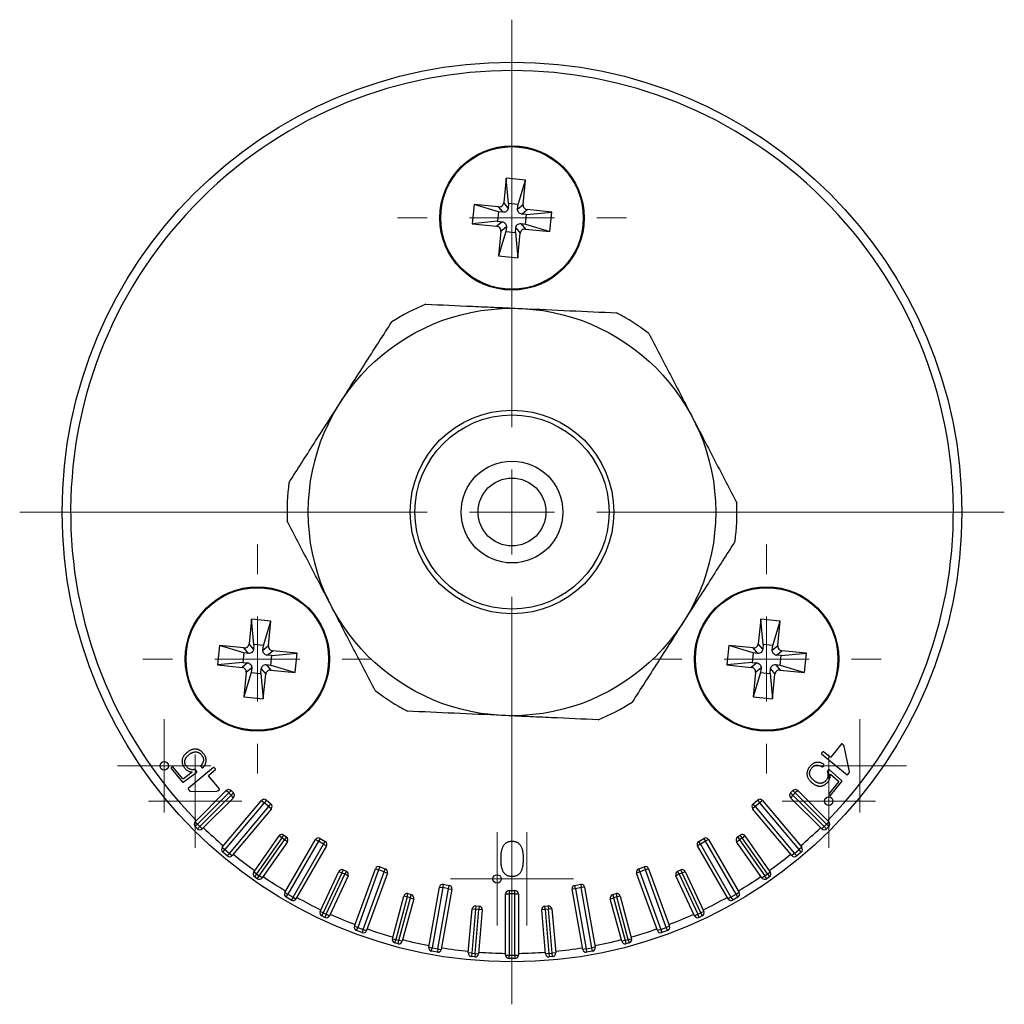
# Model space of a CAD drawing. Header units: millimetres. Extents: x -892 to 1035, y 405 to 463.
# Tile 3 of 3: x 977 to 1035, y 405 to 463. Entities that reach past the tile are written whole.
import ezdxf

# ---------------------------------------------------------------- set-up
doc = ezdxf.new("R2010")
doc.units = ezdxf.units.MM

# ---------------------------------------------------------------- blocks, each defined once
blk = doc.blocks.new('SW_CENTERMARKSYMBOL_0')
at = {"color": 0, "linetype": 'Continuous', "lineweight": 18}
for p, q in [((0, 5), (0, 29)), ((0, 0), (0, 2.5)), ((-5, 0), (-29, 0)), ((0, 0), (-2.5, 0)), ((0, 0), (0, -2.5)), ((0, 0), (2.5, 0)), ((5, 0), (29, 0)), ((0, -5), (0, -29))]:
    blk.add_line(p, q, dxfattribs=at)
blk = doc.blocks.new('SW_CENTERMARKSYMBOL_1')
at = {"color": 0, "linetype": 'Continuous', "lineweight": 18}
for p, q in [((0, 5), (0, 6.75)), ((0, 0), (0, 2.5)), ((-5, 0), (-6.75, 0)), ((0, 0), (-2.5, 0)), ((0, 0), (0, -2.5)), ((0, 0), (2.5, 0)), ((5, 0), (6.75, 0)), ((0, -5), (0, -6.75))]:
    blk.add_line(p, q, dxfattribs=at)
blk = doc.blocks.new('SW_CENTERMARKSYMBOL_2')
at = {"color": 0, "linetype": 'Continuous', "lineweight": 18}
for p, q in [((0, 5), (0, 6.75)), ((0, 0), (0, 2.5)), ((-5, 0), (-6.75, 0)), ((0, 0), (-2.5, 0)), ((0, 0), (0, -2.5)), ((0, 0), (2.5, 0)), ((5, 0), (6.75, 0)), ((0, -5), (0, -6.75))]:
    blk.add_line(p, q, dxfattribs=at)
blk = doc.blocks.new('SW_CENTERMARKSYMBOL_3')
at = {"color": 0, "linetype": 'Continuous', "lineweight": 18}
for p, q in [((0, 5), (0, 6.75)), ((0, 0), (0, 2.5)), ((-5, 0), (-6.75, 0)), ((0, 0), (-2.5, 0)), ((0, 0), (0, -2.5)), ((0, 0), (2.5, 0)), ((5, 0), (6.75, 0)), ((0, -5), (0, -6.75))]:
    blk.add_line(p, q, dxfattribs=at)
blk = doc.blocks.new('SW_CENTERMARKSYMBOL_4')
at = {"color": 0, "linetype": 'Continuous', "lineweight": 18}
for p, q in [((0, 2.5), (0, 2.75)), ((0, 0), (0, 2.5)), ((-2.5, 0), (-2.75, 0)), ((0, 0), (-2.5, 0)), ((0, 0), (0, -2.5)), ((0, 0), (2.5, 0)), ((2.5, 0), (2.75, 0)), ((0, -2.5), (0, -2.75))]:
    blk.add_line(p, q, dxfattribs=at)
blk = doc.blocks.new('SW_CENTERMARKSYMBOL_5')
at = {"color": 0, "linetype": 'Continuous', "lineweight": 18}
for p, q in [((0, 2.5), (0, 2.75)), ((0, 0), (0, 2.5)), ((-2.5, 0), (-2.75, 0)), ((0, 0), (-2.5, 0)), ((0, 0), (0, -2.5)), ((0, 0), (2.5, 0)), ((2.5, 0), (2.75, 0)), ((0, -2.5), (0, -2.75))]:
    blk.add_line(p, q, dxfattribs=at)
blk = doc.blocks.new('SW_CENTERMARKSYMBOL_6')
at = {"color": 0, "linetype": 'Continuous', "lineweight": 18}
for p, q in [((0, 2.5), (0, 2.75)), ((0, 0), (0, 2.5)), ((-2.5, 0), (-2.75, 0)), ((0, 0), (-2.5, 0)), ((0, 0), (0, -2.5)), ((0, 0), (2.5, 0)), ((2.5, 0), (2.75, 0)), ((0, -2.5), (0, -2.75))]:
    blk.add_line(p, q, dxfattribs=at)
blk = doc.blocks.new('SW_CENTERMARKSYMBOL_7')
at = {"color": 0, "linetype": 'Continuous', "lineweight": 18}
for p, q in [((0, 2.5), (0, 2.75)), ((0, 0), (0, 2.5)), ((-2.5, 0), (-2.75, 0)), ((0, 0), (-2.5, 0)), ((0, 0), (0, -2.5)), ((0, 0), (2.5, 0)), ((2.5, 0), (2.75, 0)), ((0, -2.5), (0, -2.75))]:
    blk.add_line(p, q, dxfattribs=at)
blk = doc.blocks.new('SW_CENTERMARKSYMBOL_8')
at = {"color": 0, "linetype": 'Continuous', "lineweight": 18}
for p, q in [((0, 2.5), (0, 2.75)), ((0, 0), (0, 2.5)), ((-2.5, 0), (-2.75, 0)), ((0, 0), (-2.5, 0)), ((0, 0), (0, -2.5)), ((0, 0), (2.5, 0)), ((2.5, 0), (2.75, 0)), ((0, -2.5), (0, -2.75))]:
    blk.add_line(p, q, dxfattribs=at)
blk = doc.blocks.new('SW_CENTERMARKSYMBOL_9')
at = {"color": 0, "linetype": 'Continuous', "lineweight": 18}
for p, q in [((0, 2.5), (0, 2.75)), ((0, 0), (0, 2.5)), ((-2.5, 0), (-2.75, 0)), ((0, 0), (-2.5, 0)), ((0, 0), (0, -2.5)), ((0, 0), (2.5, 0)), ((2.5, 0), (2.75, 0)), ((0, -2.5), (0, -2.75))]:
    blk.add_line(p, q, dxfattribs=at)

msp = doc.modelspace()

# ---------------------------------------------------------------- linework, layer by layer
at = {"color": 7, "linetype": 'Continuous', "lineweight": 25}
for p, q in [((1006.023, 454.045), (1005.882, 452.601)), ((1006.174, 452.552), (1006.023, 454.045)), ((1007.167, 453.933), (1006.023, 454.045)), ((1006.731, 452.498), (1007.167, 453.933)), ((1007.027, 452.49), (1007.167, 453.933)), ((1004.139, 452.495), (1004.027, 451.35)), ((1005.582, 452.354), (1004.139, 452.495)), ((1005.574, 452.059), (1004.139, 452.495)), ((1006.147, 452.279), (1005.882, 452.601)), ((1006.174, 452.552), (1006.147, 452.279)), ((1006.731, 452.498), (1006.174, 452.552)), ((1006.704, 452.225), (1006.731, 452.498)), ((1006.704, 452.225), (1007.027, 452.49)), ((1005.574, 452.059), (1005.519, 451.502)), ((1005.847, 452.032), (1005.574, 452.059)), ((1005.847, 452.032), (1005.582, 452.354)), ((1006.951, 451.924), (1007.274, 452.189)), ((1007.225, 451.898), (1006.951, 451.924)), ((1007.171, 451.341), (1007.225, 451.898)), ((1007.225, 451.898), (1008.717, 452.049)), ((1008.717, 452.049), (1007.274, 452.189)), ((1008.605, 450.904), (1008.717, 452.049)), ((1005.519, 451.502), (1004.027, 451.35)), ((1004.027, 451.35), (1005.47, 451.21)), ((1005.793, 451.475), (1005.47, 451.21)), ((1005.519, 451.502), (1005.793, 451.475)), ((1006.897, 451.367), (1007.162, 451.045)), ((1006.897, 451.367), (1007.171, 451.341)), ((1007.171, 451.341), (1008.605, 450.904)), ((1005.717, 450.91), (1005.577, 449.466)), ((1006.013, 450.901), (1005.577, 449.466)), ((1006.04, 451.175), (1005.717, 450.91)), ((1006.04, 451.175), (1006.013, 450.901)), ((1006.013, 450.901), (1006.57, 450.847)), ((1006.57, 450.847), (1006.597, 451.12)), ((1006.57, 450.847), (1006.721, 449.355)), ((1006.597, 451.12), (1006.862, 450.798)), ((1006.721, 449.355), (1006.862, 450.798)), ((1007.162, 451.045), (1008.605, 450.904)), ((1005.577, 449.466), (1006.721, 449.355)), ((991.023, 428.064), (990.882, 426.62)), ((991.174, 426.572), (991.023, 428.064)), ((992.167, 427.952), (991.023, 428.064)), ((1021.023, 428.064), (1020.882, 426.62)), ((1021.174, 426.572), (1021.023, 428.064)), ((1022.167, 427.952), (1021.023, 428.064)), ((991.731, 426.517), (992.167, 427.952)), ((992.027, 426.509), (992.167, 427.952)), ((1021.731, 426.517), (1022.167, 427.952)), ((1022.027, 426.509), (1022.167, 427.952)), ((989.139, 426.514), (989.027, 425.37)), ((990.574, 426.078), (989.139, 426.514)), ((990.582, 426.374), (989.139, 426.514)), ((990.847, 426.051), (990.582, 426.374)), ((991.147, 426.298), (990.882, 426.62)), ((991.174, 426.572), (991.147, 426.298)), ((991.731, 426.517), (991.174, 426.572)), ((991.704, 426.244), (991.731, 426.517)), ((991.704, 426.244), (992.027, 426.509)), ((1019.139, 426.514), (1019.027, 425.37)), ((1020.574, 426.078), (1019.139, 426.514)), ((1020.582, 426.374), (1019.139, 426.514)), ((1020.847, 426.051), (1020.582, 426.374)), ((1021.147, 426.298), (1020.882, 426.62)), ((1021.174, 426.572), (1021.147, 426.298)), ((1021.731, 426.517), (1021.174, 426.572)), ((1021.704, 426.244), (1021.731, 426.517)), ((1021.704, 426.244), (1022.027, 426.509)), ((990.574, 426.078), (990.519, 425.521)), ((990.847, 426.051), (990.574, 426.078)), ((991.951, 425.944), (992.274, 426.209)), ((992.225, 425.917), (991.951, 425.944)), ((992.171, 425.36), (992.225, 425.917)), ((992.225, 425.917), (993.717, 426.068)), ((993.717, 426.068), (992.274, 426.209)), ((993.605, 424.923), (993.717, 426.068)), ((1020.574, 426.078), (1020.519, 425.521)), ((1020.847, 426.051), (1020.574, 426.078)), ((1021.951, 425.944), (1022.274, 426.209)), ((1022.225, 425.917), (1021.951, 425.944)), ((1022.171, 425.36), (1022.225, 425.917)), ((1022.225, 425.917), (1023.717, 426.068)), ((1023.717, 426.068), (1022.274, 426.209)), ((1023.605, 424.923), (1023.717, 426.068)), ((990.519, 425.521), (989.027, 425.37)), ((989.027, 425.37), (990.47, 425.229)), ((990.793, 425.494), (990.47, 425.229)), ((990.519, 425.521), (990.793, 425.494)), ((991.04, 425.194), (990.717, 424.929)), ((991.04, 425.194), (991.013, 424.92)), ((991.897, 425.387), (992.162, 425.064)), ((991.897, 425.387), (992.171, 425.36)), ((992.171, 425.36), (993.605, 424.923)), ((1020.519, 425.521), (1019.027, 425.37)), ((1019.027, 425.37), (1020.47, 425.229)), ((1020.793, 425.494), (1020.47, 425.229)), ((1020.519, 425.521), (1020.793, 425.494)), ((1021.04, 425.194), (1020.717, 424.929)), ((1021.04, 425.194), (1021.013, 424.92)), ((1021.897, 425.387), (1022.162, 425.064)), ((1021.897, 425.387), (1022.171, 425.36)), ((1022.171, 425.36), (1023.605, 424.923)), ((990.717, 424.929), (990.577, 423.485)), ((991.013, 424.92), (990.577, 423.485)), ((991.013, 424.92), (991.57, 424.866)), ((991.57, 424.866), (991.597, 425.14)), ((991.57, 424.866), (991.721, 423.374)), ((991.597, 425.14), (991.862, 424.817)), ((991.721, 423.374), (991.862, 424.817)), ((992.162, 425.064), (993.605, 424.923)), ((1020.717, 424.929), (1020.577, 423.485)), ((1021.013, 424.92), (1020.577, 423.485)), ((1021.013, 424.92), (1021.57, 424.866)), ((1021.57, 424.866), (1021.597, 425.14)), ((1021.57, 424.866), (1021.721, 423.374)), ((1021.597, 425.14), (1021.862, 424.817)), ((1021.721, 423.374), (1021.862, 424.817)), ((1022.162, 425.064), (1023.605, 424.923)), ((990.577, 423.485), (991.721, 423.374)), ((1020.577, 423.485), (1021.721, 423.374)), ((1025.78, 420.713), (1025.153, 419.939)), ((1025.82, 420.717), (1025.78, 420.713)), ((1025.909, 420.646), (1025.82, 420.717)), ((1025.935, 420.588), (1025.909, 420.646)), ((1026.255, 419.083), (1025.935, 420.588)), ((987.198, 420.187), (987.198, 420.186)), ((1024.675, 420.253), (1024.603, 420.164)), ((1024.603, 420.164), (1024.608, 420.124)), ((1024.608, 420.124), (1026.112, 418.906)), ((1024.715, 420.257), (1024.675, 420.253)), ((1025.113, 419.935), (1024.715, 420.257)), ((1025.153, 419.939), (1025.113, 419.935)), ((986.359, 419.371), (986.294, 419.316)), ((986.399, 419.367), (986.359, 419.371)), ((986.985, 418.669), (986.399, 419.367)), ((988.043, 419.446), (988.039, 419.406)), ((988.039, 419.406), (988.112, 419.318)), ((1024.641, 419.373), (1024.681, 419.377)), ((1024.681, 419.377), (1024.753, 419.465)), ((1024.753, 419.465), (1024.749, 419.505)), ((986.294, 419.316), (986.29, 419.276)), ((986.29, 419.276), (986.967, 418.469)), ((987.007, 418.465), (987.807, 419.062)), ((987.523, 419.047), (987.025, 418.666)), ((988.787, 419.335), (987.304, 418.091)), ((987.505, 419.069), (987.523, 419.047)), ((987.737, 419.19), (987.679, 419.215)), ((987.811, 419.102), (987.737, 419.19)), ((987.807, 419.062), (987.811, 419.102)), ((988.112, 419.318), (988.153, 419.315)), ((988.501, 418.835), (988.504, 418.875)), ((989.141, 418.072), (988.501, 418.835)), ((988.504, 418.875), (988.897, 419.204)), ((988.827, 419.332), (988.787, 419.335)), ((988.9, 419.244), (988.827, 419.332)), ((988.897, 419.204), (988.9, 419.244)), ((1024.951, 419.122), (1024.937, 419.06)), ((1025.023, 419.21), (1024.951, 419.122)), ((1025.063, 419.215), (1025.023, 419.21)), ((1025.801, 418.543), (1025.063, 419.215)), ((1025.114, 418.917), (1025.132, 418.939)), ((1025.132, 418.939), (1025.601, 418.522)), ((1026.112, 418.906), (1026.152, 418.91)), ((1026.152, 418.91), (1026.241, 419.021)), ((1026.241, 419.021), (1026.255, 419.083)), ((986.967, 418.469), (987.007, 418.465)), ((987.025, 418.666), (986.985, 418.669)), ((1024.076, 418.403), (1024.075, 418.402)), ((1025.605, 418.482), (1025.032, 417.774)), ((1025.142, 417.685), (1025.805, 418.503)), ((1025.601, 418.522), (1025.605, 418.482)), ((1025.805, 418.503), (1025.801, 418.543)), ((987.304, 418.091), (987.301, 418.051)), ((987.301, 418.051), (987.392, 417.942)), ((987.392, 417.942), (987.451, 417.917)), ((987.451, 417.917), (988.989, 417.944)), ((987.704, 416.135), (989.543, 417.973)), ((989.684, 417.832), (987.845, 415.994)), ((987.987, 415.852), (989.825, 417.691)), ((988.989, 417.944), (989.051, 417.959)), ((989.051, 417.959), (989.138, 418.032)), ((989.138, 418.032), (989.141, 418.072)), ((989.684, 417.832), (989.543, 417.973)), ((989.684, 417.832), (989.825, 417.973)), ((989.825, 417.691), (989.684, 417.832)), ((989.825, 417.973), (989.967, 417.832)), ((989.967, 417.832), (989.825, 417.691)), ((989.967, 417.549), (989.825, 417.691)), ((1022.777, 417.832), (1022.919, 417.973)), ((1022.919, 417.691), (1022.777, 417.832)), ((1022.919, 417.691), (1022.777, 417.549)), ((1022.919, 417.973), (1023.06, 417.832)), ((1023.06, 417.832), (1022.919, 417.691)), ((1022.919, 417.691), (1024.757, 415.852)), ((1023.202, 417.973), (1023.06, 417.832)), ((1024.899, 415.994), (1023.06, 417.832)), ((1023.202, 417.973), (1025.04, 416.135)), ((1025.032, 417.774), (1025.036, 417.734)), ((1025.036, 417.734), (1025.102, 417.681)), ((1025.102, 417.681), (1025.142, 417.685)), ((989.967, 417.549), (988.128, 415.711)), ((989.308, 414.626), (991.622, 417.383)), ((991.775, 417.255), (989.461, 414.497)), ((989.729, 414.272), (992.043, 417.03)), ((991.622, 417.383), (991.775, 417.255)), ((991.904, 417.408), (991.775, 417.255)), ((992.043, 417.03), (991.775, 417.255)), ((991.904, 417.408), (992.172, 417.183)), ((992.043, 417.03), (992.172, 417.183)), ((992.043, 417.03), (992.196, 416.901)), ((1020.701, 417.03), (1020.548, 416.901)), ((1020.572, 417.183), (1020.841, 417.408)), ((1020.701, 417.03), (1020.572, 417.183)), ((1020.969, 417.255), (1020.701, 417.03)), ((1020.701, 417.03), (1023.015, 414.272)), ((1020.841, 417.408), (1020.969, 417.255)), ((1021.122, 417.383), (1020.969, 417.255)), ((1023.283, 414.497), (1020.969, 417.255)), ((1021.122, 417.383), (1023.436, 414.626)), ((1024.616, 415.711), (1022.777, 417.549)), ((992.196, 416.901), (989.882, 414.144)), ((1022.862, 414.144), (1020.548, 416.901)), ((987.845, 415.994), (987.704, 416.135)), ((987.845, 415.994), (987.704, 415.852)), ((987.845, 415.994), (987.987, 415.852)), ((1024.757, 415.852), (1024.899, 415.994)), ((1025.04, 416.135), (1024.899, 415.994)), ((1025.04, 415.852), (1024.899, 415.994)), ((987.845, 415.711), (987.704, 415.852)), ((987.845, 415.711), (987.987, 415.852)), ((988.128, 415.711), (987.987, 415.852)), ((991.156, 413.17), (992.647, 415.3)), ((992.811, 415.186), (992.647, 415.3)), ((992.811, 415.186), (992.926, 415.349)), ((992.926, 415.349), (993.089, 415.235)), ((1019.655, 415.235), (1019.819, 415.349)), ((1019.933, 415.186), (1019.819, 415.349)), ((1019.933, 415.186), (1020.097, 415.3)), ((1020.097, 415.3), (1021.588, 413.17)), ((1024.757, 415.852), (1024.616, 415.711)), ((1024.757, 415.852), (1024.899, 415.711)), ((1025.04, 415.852), (1024.899, 415.711)), ((992.811, 415.186), (991.32, 413.056)), ((991.483, 412.941), (992.975, 415.071)), ((993.139, 414.956), (991.647, 412.826)), ((992.975, 415.071), (992.811, 415.186)), ((993.089, 415.235), (992.975, 415.071)), ((993.139, 414.956), (992.975, 415.071)), ((992.997, 411.963), (994.797, 415.08)), ((994.97, 414.98), (993.17, 411.863)), ((993.473, 411.688), (995.273, 414.805)), ((995.447, 414.705), (993.647, 411.588)), ((994.797, 415.08), (994.97, 414.98)), ((995.07, 415.153), (994.97, 414.98)), ((995.273, 414.805), (994.97, 414.98)), ((995.07, 415.153), (995.373, 414.978)), ((995.273, 414.805), (995.373, 414.978)), ((995.273, 414.805), (995.447, 414.705)), ((1017.471, 414.805), (1017.297, 414.705)), ((1019.097, 411.588), (1017.297, 414.705)), ((1017.371, 414.978), (1017.674, 415.153)), ((1017.471, 414.805), (1017.371, 414.978)), ((1017.774, 414.98), (1017.471, 414.805)), ((1017.471, 414.805), (1019.271, 411.688)), ((1017.674, 415.153), (1017.774, 414.98)), ((1017.947, 415.08), (1017.774, 414.98)), ((1019.574, 411.863), (1017.774, 414.98)), ((1017.947, 415.08), (1019.747, 411.963)), ((1019.606, 414.956), (1019.769, 415.071)), ((1021.097, 412.826), (1019.606, 414.956)), ((1019.655, 415.235), (1019.769, 415.071)), ((1019.933, 415.186), (1019.769, 415.071)), ((1019.769, 415.071), (1021.261, 412.941)), ((1021.425, 413.056), (1019.933, 415.186)), ((989.308, 414.626), (989.461, 414.497)), ((989.332, 414.344), (989.461, 414.497)), ((989.6, 414.119), (989.332, 414.344)), ((989.461, 414.497), (989.729, 414.272)), ((989.729, 414.272), (989.6, 414.119)), ((989.729, 414.272), (989.882, 414.144)), ((1023.015, 414.272), (1022.862, 414.144)), ((1023.015, 414.272), (1023.283, 414.497)), ((1023.015, 414.272), (1023.144, 414.119)), ((1023.412, 414.344), (1023.144, 414.119)), ((1023.436, 414.626), (1023.283, 414.497)), ((1023.412, 414.344), (1023.283, 414.497)), ((1005.705, 413.945), (1005.705, 413.944)), ((991.32, 413.056), (991.156, 413.17)), ((991.32, 413.056), (991.205, 412.892)), ((991.32, 413.056), (991.483, 412.941)), ((995.07, 410.85), (996.169, 413.207)), ((996.35, 413.122), (995.251, 410.766)), ((995.432, 410.681), (996.531, 413.038)), ((996.169, 413.207), (996.35, 413.122)), ((996.434, 413.304), (996.35, 413.122)), ((996.531, 413.038), (996.35, 413.122)), ((996.434, 413.304), (996.616, 413.219)), ((996.616, 413.219), (996.531, 413.038)), ((996.712, 412.953), (996.531, 413.038)), ((997.093, 409.981), (998.324, 413.363)), ((998.512, 413.295), (997.281, 409.912)), ((997.61, 409.792), (998.841, 413.175)), ((999.029, 413.107), (997.798, 409.724)), ((998.324, 413.363), (998.512, 413.295)), ((998.581, 413.483), (998.512, 413.295)), ((998.841, 413.175), (998.512, 413.295)), ((998.581, 413.483), (998.909, 413.363)), ((998.841, 413.175), (998.909, 413.363)), ((998.841, 413.175), (999.029, 413.107)), ((1013.903, 413.175), (1013.715, 413.107)), ((1014.946, 409.724), (1013.715, 413.107)), ((1013.835, 413.363), (1014.164, 413.483)), ((1013.903, 413.175), (1013.835, 413.363)), ((1014.232, 413.295), (1013.903, 413.175)), ((1013.903, 413.175), (1015.134, 409.792)), ((1014.164, 413.483), (1014.232, 413.295)), ((1014.42, 413.363), (1014.232, 413.295)), ((1015.463, 409.912), (1014.232, 413.295)), ((1014.42, 413.363), (1015.651, 409.981)), ((1016.213, 413.038), (1016.032, 412.953)), ((1016.129, 413.219), (1016.31, 413.304)), ((1016.213, 413.038), (1016.129, 413.219)), ((1016.394, 413.122), (1016.213, 413.038)), ((1016.213, 413.038), (1017.312, 410.681)), ((1016.394, 413.122), (1016.31, 413.304)), ((1016.394, 413.122), (1016.576, 413.207)), ((1017.493, 410.766), (1016.394, 413.122)), ((1016.576, 413.207), (1017.674, 410.85)), ((1021.261, 412.941), (1021.425, 413.056)), ((1021.425, 413.056), (1021.588, 413.17)), ((1021.425, 413.056), (1021.539, 412.892)), ((991.369, 412.777), (991.205, 412.892)), ((991.369, 412.777), (991.483, 412.941)), ((991.647, 412.826), (991.483, 412.941)), ((996.712, 412.953), (995.614, 410.597)), ((1002.327, 412.447), (1002.292, 412.251)), ((1002.327, 412.447), (1002.672, 412.387)), ((1002.637, 412.19), (1002.672, 412.387)), ((1010.072, 412.387), (1010.417, 412.447)), ((1010.107, 412.19), (1010.072, 412.387)), ((1010.417, 412.447), (1010.452, 412.251)), ((1017.131, 410.597), (1016.032, 412.953)), ((1021.097, 412.826), (1021.261, 412.941)), ((1021.375, 412.777), (1021.261, 412.941)), ((1021.539, 412.892), (1021.375, 412.777)), ((992.997, 411.963), (993.17, 411.863)), ((993.07, 411.689), (993.17, 411.863)), ((993.17, 411.863), (993.473, 411.688)), ((1000.193, 411.705), (1000.245, 411.898)), ((1000.245, 411.898), (1000.438, 411.846)), ((1000.386, 411.653), (1000.438, 411.846)), ((1001.47, 408.74), (1002.096, 412.285)), ((1002.292, 412.251), (1001.667, 408.705)), ((1002.012, 408.644), (1002.637, 412.19)), ((1002.096, 412.285), (1002.292, 412.251)), ((1002.834, 412.155), (1002.209, 408.61)), ((1002.637, 412.19), (1002.292, 412.251)), ((1002.637, 412.19), (1002.834, 412.155)), ((1005.997, 408.278), (1005.997, 411.878)), ((1005.997, 411.878), (1006.197, 411.878)), ((1006.197, 412.078), (1006.197, 411.878)), ((1006.197, 412.078), (1006.547, 412.078)), ((1006.197, 411.878), (1006.197, 408.278)), ((1006.547, 411.878), (1006.197, 411.878)), ((1006.547, 411.878), (1006.547, 412.078)), ((1006.547, 408.278), (1006.547, 411.878)), ((1006.547, 411.878), (1006.747, 411.878)), ((1006.747, 411.878), (1006.747, 408.278)), ((1010.107, 412.19), (1009.91, 412.155)), ((1010.535, 408.61), (1009.91, 412.155)), ((1010.452, 412.251), (1010.107, 412.19)), ((1010.107, 412.19), (1010.732, 408.644)), ((1010.649, 412.285), (1010.452, 412.251)), ((1011.077, 408.705), (1010.452, 412.251)), ((1010.649, 412.285), (1011.274, 408.74)), ((1012.306, 411.846), (1012.499, 411.898)), ((1012.306, 411.846), (1012.358, 411.653)), ((1012.499, 411.898), (1012.551, 411.705)), ((1019.271, 411.688), (1019.574, 411.863)), ((1019.747, 411.963), (1019.574, 411.863)), ((1019.674, 411.689), (1019.574, 411.863)), ((993.373, 411.514), (993.07, 411.689)), ((993.473, 411.688), (993.373, 411.514)), ((993.473, 411.688), (993.647, 411.588)), ((999.327, 409.245), (1000, 411.757)), ((1000.193, 411.705), (999.52, 409.193)), ((999.714, 409.142), (1000.386, 411.653)), ((1000.58, 411.601), (999.907, 409.09)), ((1000.193, 411.705), (1000, 411.757)), ((1000.386, 411.653), (1000.193, 411.705)), ((1000.386, 411.653), (1000.58, 411.601)), ((1012.164, 411.601), (1012.358, 411.653)), ((1012.837, 409.09), (1012.164, 411.601)), ((1012.551, 411.705), (1012.358, 411.653)), ((1012.358, 411.653), (1013.031, 409.142)), ((1012.744, 411.757), (1012.551, 411.705)), ((1013.224, 409.193), (1012.551, 411.705)), ((1012.744, 411.757), (1013.417, 409.245)), ((1019.271, 411.688), (1019.097, 411.588)), ((1019.271, 411.688), (1019.371, 411.514)), ((1019.674, 411.689), (1019.371, 411.514)), ((995.251, 410.766), (995.07, 410.85)), ((995.251, 410.766), (995.166, 410.585)), ((995.251, 410.766), (995.432, 410.681)), ((995.432, 410.681), (995.348, 410.5)), ((995.432, 410.681), (995.614, 410.597)), ((1003.798, 408.404), (1004.025, 410.994)), ((1004.224, 410.976), (1003.998, 408.386)), ((1004.025, 410.994), (1004.224, 410.976)), ((1004.197, 408.369), (1004.423, 410.959)), ((1004.242, 411.176), (1004.224, 410.976)), ((1004.423, 410.959), (1004.224, 410.976)), ((1004.242, 411.176), (1004.441, 411.158)), ((1004.623, 410.942), (1004.396, 408.351)), ((1004.441, 411.158), (1004.423, 410.959)), ((1004.623, 410.942), (1004.423, 410.959)), ((1008.321, 410.959), (1008.121, 410.942)), ((1008.348, 408.351), (1008.121, 410.942)), ((1008.303, 411.158), (1008.502, 411.176)), ((1008.321, 410.959), (1008.303, 411.158)), ((1008.52, 410.976), (1008.321, 410.959)), ((1008.321, 410.959), (1008.547, 408.369)), ((1008.502, 411.176), (1008.52, 410.976)), ((1008.719, 410.994), (1008.52, 410.976)), ((1008.747, 408.386), (1008.52, 410.976)), ((1008.719, 410.994), (1008.946, 408.404)), ((1017.131, 410.597), (1017.312, 410.681)), ((1017.312, 410.681), (1017.493, 410.766)), ((1017.396, 410.5), (1017.312, 410.681)), ((1017.674, 410.85), (1017.493, 410.766)), ((1017.578, 410.585), (1017.493, 410.766)), ((995.348, 410.5), (995.166, 410.585)), ((1017.578, 410.585), (1017.396, 410.5)), ((997.093, 409.981), (997.281, 409.912)), ((997.212, 409.724), (997.281, 409.912)), ((997.541, 409.604), (997.212, 409.724)), ((997.281, 409.912), (997.61, 409.792)), ((997.61, 409.792), (997.541, 409.604)), ((997.61, 409.792), (997.798, 409.724)), ((1015.134, 409.792), (1014.946, 409.724)), ((1015.134, 409.792), (1015.463, 409.912)), ((1015.134, 409.792), (1015.203, 409.604)), ((1015.532, 409.724), (1015.203, 409.604)), ((1015.651, 409.981), (1015.463, 409.912)), ((1015.532, 409.724), (1015.463, 409.912)), ((999.327, 409.245), (999.52, 409.193)), ((999.469, 409), (999.52, 409.193)), ((999.662, 408.949), (999.469, 409)), ((999.52, 409.193), (999.714, 409.142)), ((999.662, 408.949), (999.714, 409.142)), ((999.907, 409.09), (999.714, 409.142)), ((1013.031, 409.142), (1012.837, 409.09)), ((1013.031, 409.142), (1013.224, 409.193)), ((1013.031, 409.142), (1013.082, 408.949)), ((1013.276, 409), (1013.082, 408.949)), ((1013.224, 409.193), (1013.417, 409.245)), ((1013.224, 409.193), (1013.276, 409)), ((1001.47, 408.74), (1001.667, 408.705)), ((1001.633, 408.508), (1001.667, 408.705)), ((1001.977, 408.447), (1001.633, 408.508)), ((1001.667, 408.705), (1002.012, 408.644)), ((1002.012, 408.644), (1001.977, 408.447)), ((1002.012, 408.644), (1002.209, 408.61)), ((1003.998, 408.386), (1003.798, 408.404)), ((1003.998, 408.386), (1003.98, 408.187)), ((1003.998, 408.386), (1004.197, 408.369)), ((1004.197, 408.369), (1004.179, 408.17)), ((1004.197, 408.369), (1004.396, 408.351)), ((1008.547, 408.369), (1008.348, 408.351)), ((1008.547, 408.369), (1008.747, 408.386)), ((1008.547, 408.369), (1008.565, 408.17)), ((1008.946, 408.404), (1008.747, 408.386)), ((1008.764, 408.187), (1008.747, 408.386)), ((1010.732, 408.644), (1010.535, 408.61)), ((1010.732, 408.644), (1011.077, 408.705)), ((1010.732, 408.644), (1010.767, 408.447)), ((1011.111, 408.508), (1010.767, 408.447)), ((1011.274, 408.74), (1011.077, 408.705)), ((1011.111, 408.508), (1011.077, 408.705)), ((1004.179, 408.17), (1003.98, 408.187)), ((1005.997, 408.278), (1006.197, 408.278)), ((1006.197, 408.278), (1006.547, 408.278)), ((1006.197, 408.078), (1006.197, 408.278)), ((1006.547, 408.078), (1006.197, 408.078)), ((1006.547, 408.278), (1006.547, 408.078)), ((1006.547, 408.278), (1006.747, 408.278)), ((1008.764, 408.187), (1008.565, 408.17))]:
    msp.add_line(p, q, dxfattribs=at)
for centre, radius in [((1006.372, 434.379), 26.5), ((1006.372, 451.7), 4.25), ((1006.372, 451.7), 4.2), ((1006.372, 434.379), 12), ((1006.372, 434.379), 6), ((1006.372, 434.379), 5.716), ((1006.372, 434.379), 3), ((1006.372, 434.379), 2), ((991.372, 425.719), 4.25), ((991.372, 425.719), 4.2), ((1021.372, 425.719), 4.25), ((1021.372, 425.719), 4.2), ((985.89, 419.43), 0.25), ((1025.027, 417.348), 0.25), ((1005.492, 412.764), 0.25)]:
    msp.add_circle(centre, radius, dxfattribs=at)
for centre, radius, start, end in [((1006.372, 434.379), 26, 315.66049, 224.33951), ((1006.372, 434.379), 13.25, 112.4908, 122.31554), ((1006.372, 434.379), 13.25, 52.4908, 62.31554), ((1006.372, 434.379), 13.25, 172.4908, 182.31554), ((1006.372, 434.379), 13.25, 352.4908, 2.31554), ((1006.372, 434.379), 13.25, 232.4908, 242.31554), ((1006.372, 434.379), 13.25, 292.4908, 302.31554), ((989.684, 417.832), 0.2, 45, 135), ((989.825, 417.691), 0.2, 315, 45), ((1022.919, 417.691), 0.2, 135, 225), ((1023.06, 417.832), 0.2, 45, 135), ((991.775, 417.255), 0.2, 50, 140), ((992.043, 417.03), 0.2, 320, 50), ((1020.701, 417.03), 0.2, 130, 220), ((1020.969, 417.255), 0.2, 40, 130), ((987.845, 415.994), 0.2, 135, 225), ((1024.899, 415.994), 0.2, 315, 45), ((987.987, 415.852), 0.2, 225, 315), ((1006.372, 434.379), 26, 225.66175, 229.17417), ((992.811, 415.186), 0.2, 55, 145), ((1019.933, 415.186), 0.2, 35, 125), ((1006.372, 434.379), 26, 310.82583, 314.33825), ((1024.757, 415.852), 0.2, 225, 315), ((992.975, 415.071), 0.2, 325, 55), ((994.97, 414.98), 0.2, 60, 150), ((995.273, 414.805), 0.2, 330, 60), ((1017.471, 414.805), 0.2, 120, 210), ((1017.774, 414.98), 0.2, 30, 120), ((1019.769, 415.071), 0.2, 125, 215), ((989.461, 414.497), 0.2, 140, 230), ((989.729, 414.272), 0.2, 230, 320), ((1006.372, 434.379), 26, 230.82699, 234.33951), ((1006.372, 434.379), 26, 305.66049, 309.17301), ((1023.015, 414.272), 0.2, 220, 310), ((1023.283, 414.497), 0.2, 310, 40), ((991.32, 413.056), 0.2, 145, 235), ((996.35, 413.122), 0.2, 65, 155), ((996.531, 413.038), 0.2, 335, 65), ((998.512, 413.295), 0.2, 70, 160), ((998.841, 413.175), 0.2, 340, 70), ((1013.903, 413.175), 0.2, 110, 200), ((1014.232, 413.295), 0.2, 20, 110), ((1016.213, 413.038), 0.2, 115, 205), ((1016.394, 413.122), 0.2, 25, 115), ((1021.425, 413.056), 0.2, 305, 35), ((991.483, 412.941), 0.2, 235, 325), ((1006.372, 434.379), 26, 235.66175, 239.17417), ((1002.292, 412.251), 0.2, 80, 170), ((1002.637, 412.19), 0.2, 350, 80), ((1010.107, 412.19), 0.2, 100, 190), ((1010.452, 412.251), 0.2, 10, 100), ((1006.372, 434.379), 26, 300.82583, 304.33825), ((1021.261, 412.941), 0.2, 215, 305), ((993.17, 411.863), 0.2, 150, 240), ((1000.193, 411.705), 0.2, 75, 165), ((1000.386, 411.653), 0.2, 345, 75), ((1006.197, 411.878), 0.2, 90, 180), ((1006.547, 411.878), 0.2, 0, 90), ((1012.358, 411.653), 0.2, 105, 195), ((1012.551, 411.705), 0.2, 15, 105), ((1019.574, 411.863), 0.2, 300, 30), ((993.473, 411.688), 0.2, 240, 330), ((1006.372, 434.379), 26, 240.82699, 244.33951), ((1006.372, 434.379), 26, 295.66049, 299.17301), ((1019.271, 411.688), 0.2, 210, 300), ((995.251, 410.766), 0.2, 155, 245), ((1006.372, 434.379), 26, 245.66175, 249.17417), ((1004.224, 410.976), 0.2, 85, 175), ((1004.423, 410.959), 0.2, 355, 85), ((1008.321, 410.959), 0.2, 95, 185), ((1008.52, 410.976), 0.2, 5, 95), ((1006.372, 434.379), 26, 290.82583, 294.33825), ((1017.493, 410.766), 0.2, 295, 25), ((995.432, 410.681), 0.2, 245, 335), ((1017.312, 410.681), 0.2, 205, 295), ((997.281, 409.912), 0.2, 160, 250), ((997.61, 409.792), 0.2, 250, 340), ((1006.372, 434.379), 26, 250.82699, 254.33951), ((1006.372, 434.379), 26, 285.66049, 289.17301), ((1015.134, 409.792), 0.2, 200, 290), ((1015.463, 409.912), 0.2, 290, 20), ((999.52, 409.193), 0.2, 165, 255), ((999.714, 409.142), 0.2, 255, 345), ((1006.372, 434.379), 26, 255.66175, 259.17359), ((1006.372, 434.379), 26, 280.82641, 284.33825), ((1013.031, 409.142), 0.2, 195, 285), ((1013.224, 409.193), 0.2, 285, 15), ((1001.667, 408.705), 0.2, 170, 260), ((1002.012, 408.644), 0.2, 260, 350), ((1006.372, 434.379), 26, 260.82641, 264.33888), ((1003.998, 408.386), 0.2, 175, 265), ((1004.197, 408.369), 0.2, 265, 355), ((1006.372, 434.379), 26, 265.66112, 269.17359), ((1006.372, 434.379), 26, 270.82641, 274.33888), ((1008.547, 408.369), 0.2, 185, 275), ((1008.747, 408.386), 0.2, 275, 5), ((1006.372, 434.379), 26, 275.66112, 279.17359), ((1010.732, 408.644), 0.2, 190, 280), ((1011.077, 408.705), 0.2, 280, 10), ((1006.197, 408.278), 0.2, 180, 270), ((1006.547, 408.278), 0.2, 270, 0)]:
    msp.add_arc(centre, radius, start, end, dxfattribs=at)
for points, knots in [([(1005.582, 452.354), (1005.646, 452.348), (1005.725, 452.367), (1005.842, 452.464), (1005.876, 452.537), (1005.882, 452.601)], [0, 0, 0, 0, 0.5, 0.5, 1, 1, 1, 1]), ([(1007.027, 452.49), (1007.02, 452.425), (1007.04, 452.347), (1007.136, 452.23), (1007.209, 452.196), (1007.274, 452.189)], [0, 0, 0, 0, 0.5, 0.5, 1, 1, 1, 1]), ([(1006.147, 452.279), (1006.141, 452.214), (1006.107, 452.141), (1005.99, 452.045), (1005.912, 452.026), (1005.847, 452.032)], [0, 0, 0, 0, 0.5, 0.5, 1, 1, 1, 1]), ([(1006.951, 451.924), (1006.887, 451.931), (1006.814, 451.965), (1006.717, 452.082), (1006.698, 452.16), (1006.704, 452.225)], [0, 0, 0, 0, 0.5, 0.5, 1, 1, 1, 1]), ([(1005.793, 451.475), (1005.857, 451.469), (1005.93, 451.435), (1006.027, 451.317), (1006.046, 451.239), (1006.04, 451.175)], [0, 0, 0, 0, 0.5, 0.5, 1, 1, 1, 1]), ([(1006.597, 451.12), (1006.603, 451.185), (1006.637, 451.258), (1006.754, 451.354), (1006.833, 451.374), (1006.897, 451.367)], [0, 0, 0, 0, 0.5, 0.5, 1, 1, 1, 1]), ([(1005.717, 450.91), (1005.724, 450.974), (1005.704, 451.052), (1005.608, 451.169), (1005.535, 451.203), (1005.47, 451.21)], [0, 0, 0, 0, 0.5, 0.5, 1, 1, 1, 1]), ([(1007.162, 451.045), (1007.098, 451.051), (1007.02, 451.032), (1006.902, 450.935), (1006.868, 450.862), (1006.862, 450.798)], [0, 0, 0, 0, 0.5, 0.5, 1, 1, 1, 1]), ([(1001.303, 446.621), (1002.196, 446.581), (1003.106, 446.54), (1004.507, 446.476), (1004.98, 446.455), (1005.941, 446.411), (1006.429, 446.389), (1006.916, 446.367)], [0, 0, 0, 0, 0.5, 0.5, 0.75, 0.75, 1, 1, 1, 1]), ([(1006.916, 446.367), (1007.889, 446.323), (1008.842, 446.279), (1010.713, 446.195), (1011.635, 446.153), (1012.528, 446.112)], [0, 0, 0, 0, 0.5, 0.5, 1, 1, 1, 1]), ([(996.262, 440.844), (996.787, 441.665), (997.301, 442.468), (998.31, 444.046), (998.807, 444.824), (999.289, 445.577)], [0, 0, 0, 0, 0.5, 0.5, 1, 1, 1, 1]), ([(1014.44, 444.89), (1014.851, 444.096), (1015.27, 443.288), (1015.916, 442.043), (1016.134, 441.622), (1016.576, 440.769), (1016.801, 440.335), (1017.026, 439.902)], [0, 0, 0, 0, 0.5, 0.5, 0.75, 0.75, 1, 1, 1, 1]), ([(993.236, 436.111), (993.717, 436.863), (994.208, 437.631), (994.963, 438.812), (995.218, 439.211), (995.736, 440.022), (996, 440.433), (996.262, 440.844)], [0, 0, 0, 0, 0.5, 0.5, 0.75, 0.75, 1, 1, 1, 1]), ([(1017.026, 439.902), (1017.474, 439.037), (1017.913, 438.191), (1018.775, 436.528), (1019.2, 435.708), (1019.611, 434.914)], [0, 0, 0, 0, 0.5, 0.5, 1, 1, 1, 1]), ([(995.719, 428.856), (995.27, 429.721), (994.831, 430.568), (993.969, 432.231), (993.544, 433.05), (993.133, 433.844)], [0, 0, 0, 0, 0.5, 0.5, 1, 1, 1, 1]), ([(1019.508, 432.648), (1019.027, 431.895), (1018.536, 431.128), (1017.781, 429.946), (1017.526, 429.547), (1017.008, 428.737), (1016.745, 428.325), (1016.482, 427.914)], [0, 0, 0, 0, 0.5, 0.5, 0.75, 0.75, 1, 1, 1, 1]), ([(998.304, 423.868), (997.893, 424.662), (997.474, 425.47), (996.828, 426.715), (996.61, 427.136), (996.168, 427.99), (995.943, 428.423), (995.719, 428.856)], [0, 0, 0, 0, 0.5, 0.5, 0.75, 0.75, 1, 1, 1, 1]), ([(1016.482, 427.914), (1015.957, 427.094), (1015.443, 426.29), (1014.434, 424.712), (1013.937, 423.935), (1013.455, 423.181)], [0, 0, 0, 0, 0.5, 0.5, 1, 1, 1, 1]), ([(990.582, 426.374), (990.646, 426.367), (990.725, 426.387), (990.842, 426.483), (990.876, 426.556), (990.882, 426.62)], [0, 0, 0, 0, 0.5, 0.5, 1, 1, 1, 1]), ([(992.027, 426.509), (992.02, 426.444), (992.04, 426.366), (992.136, 426.249), (992.209, 426.215), (992.274, 426.209)], [0, 0, 0, 0, 0.5, 0.5, 1, 1, 1, 1]), ([(1020.582, 426.374), (1020.646, 426.367), (1020.725, 426.387), (1020.842, 426.483), (1020.876, 426.556), (1020.882, 426.62)], [0, 0, 0, 0, 0.5, 0.5, 1, 1, 1, 1]), ([(1022.027, 426.509), (1022.02, 426.444), (1022.04, 426.366), (1022.136, 426.249), (1022.209, 426.215), (1022.274, 426.209)], [0, 0, 0, 0, 0.5, 0.5, 1, 1, 1, 1]), ([(991.147, 426.298), (991.141, 426.234), (991.107, 426.161), (990.99, 426.064), (990.912, 426.045), (990.847, 426.051)], [0, 0, 0, 0, 0.5, 0.5, 1, 1, 1, 1]), ([(991.951, 425.944), (991.887, 425.95), (991.814, 425.984), (991.717, 426.101), (991.698, 426.179), (991.704, 426.244)], [0, 0, 0, 0, 0.5, 0.5, 1, 1, 1, 1]), ([(1021.147, 426.298), (1021.141, 426.234), (1021.107, 426.161), (1020.99, 426.064), (1020.912, 426.045), (1020.847, 426.051)], [0, 0, 0, 0, 0.5, 0.5, 1, 1, 1, 1]), ([(1021.951, 425.944), (1021.887, 425.95), (1021.814, 425.984), (1021.717, 426.101), (1021.698, 426.179), (1021.704, 426.244)], [0, 0, 0, 0, 0.5, 0.5, 1, 1, 1, 1]), ([(990.717, 424.929), (990.724, 424.993), (990.704, 425.071), (990.608, 425.189), (990.535, 425.223), (990.47, 425.229)], [0, 0, 0, 0, 0.5, 0.5, 1, 1, 1, 1]), ([(990.793, 425.494), (990.857, 425.488), (990.93, 425.454), (991.027, 425.337), (991.046, 425.258), (991.04, 425.194)], [0, 0, 0, 0, 0.5, 0.5, 1, 1, 1, 1]), ([(991.597, 425.14), (991.603, 425.204), (991.637, 425.277), (991.754, 425.373), (991.833, 425.393), (991.897, 425.387)], [0, 0, 0, 0, 0.5, 0.5, 1, 1, 1, 1]), ([(1020.717, 424.929), (1020.724, 424.993), (1020.704, 425.071), (1020.608, 425.189), (1020.535, 425.223), (1020.47, 425.229)], [0, 0, 0, 0, 0.5, 0.5, 1, 1, 1, 1]), ([(1020.793, 425.494), (1020.857, 425.488), (1020.93, 425.454), (1021.027, 425.337), (1021.046, 425.258), (1021.04, 425.194)], [0, 0, 0, 0, 0.5, 0.5, 1, 1, 1, 1]), ([(1021.597, 425.14), (1021.603, 425.204), (1021.637, 425.277), (1021.754, 425.373), (1021.833, 425.393), (1021.897, 425.387)], [0, 0, 0, 0, 0.5, 0.5, 1, 1, 1, 1]), ([(992.162, 425.064), (992.098, 425.07), (992.02, 425.051), (991.902, 424.955), (991.868, 424.882), (991.862, 424.817)], [0, 0, 0, 0, 0.5, 0.5, 1, 1, 1, 1]), ([(1022.162, 425.064), (1022.098, 425.07), (1022.02, 425.051), (1021.902, 424.955), (1021.868, 424.882), (1021.862, 424.817)], [0, 0, 0, 0, 0.5, 0.5, 1, 1, 1, 1]), ([(1005.828, 422.391), (1004.855, 422.436), (1003.902, 422.479), (1002.031, 422.564), (1001.109, 422.605), (1000.216, 422.646)], [0, 0, 0, 0, 0.5, 0.5, 1, 1, 1, 1]), ([(1011.441, 422.137), (1010.548, 422.177), (1009.638, 422.219), (1008.237, 422.282), (1007.764, 422.304), (1006.803, 422.347), (1006.315, 422.369), (1005.828, 422.391)], [0, 0, 0, 0, 0.5, 0.5, 0.75, 0.75, 1, 1, 1, 1]), ([(987.198, 420.186), (987.179, 420.169), (987.141, 420.135), (987.091, 420.081), (987.048, 420.027), (987.011, 419.971), (986.982, 419.914), (986.959, 419.857), (986.944, 419.799), (986.936, 419.74), (986.935, 419.681), (986.939, 419.622), (986.951, 419.564), (986.968, 419.507), (986.992, 419.45), (987.021, 419.394), (987.057, 419.339), (987.085, 419.304), (987.1, 419.286)], [0, 0, 0, 0, 0.075945, 0.147545, 0.2156, 0.279983, 0.341771, 0.40166, 0.459716, 0.517706, 0.575149, 0.63235, 0.689612, 0.747814, 0.807037, 0.868839, 0.933004, 1, 1, 1, 1]), ([(987.209, 419.378), (987.197, 419.393), (987.175, 419.422), (987.147, 419.467), (987.125, 419.513), (987.108, 419.558), (987.098, 419.604), (987.094, 419.65), (987.095, 419.695), (987.103, 419.74), (987.116, 419.785), (987.134, 419.829), (987.155, 419.873), (987.181, 419.915), (987.212, 419.956), (987.247, 419.997), (987.287, 420.036), (987.315, 420.061), (987.33, 420.074)], [0, 0, 0, 0, 0.070471, 0.137332, 0.200047, 0.259993, 0.317933, 0.374666, 0.430689, 0.488025, 0.546232, 0.604795, 0.664977, 0.726555, 0.790866, 0.857498, 0.927231, 1, 1, 1, 1]), ([(988.186, 420.161), (988.169, 420.18), (988.136, 420.218), (988.082, 420.268), (988.027, 420.312), (987.969, 420.347), (987.912, 420.376), (987.852, 420.395), (987.791, 420.409), (987.728, 420.414), (987.665, 420.412), (987.6, 420.403), (987.535, 420.385), (987.469, 420.36), (987.402, 420.328), (987.334, 420.288), (987.266, 420.241), (987.221, 420.205), (987.198, 420.187)], [0, 0, 0, 0, 0.068999, 0.134344, 0.196262, 0.255426, 0.31224, 0.367765, 0.422682, 0.478006, 0.533886, 0.591447, 0.650772, 0.713149, 0.778625, 0.847993, 0.922009, 1, 1, 1, 1]), ([(987.33, 420.074), (987.348, 420.088), (987.382, 420.116), (987.434, 420.152), (987.486, 420.183), (987.537, 420.207), (987.587, 420.227), (987.637, 420.241), (987.686, 420.249), (987.734, 420.252), (987.782, 420.248), (987.828, 420.24), (987.873, 420.225), (987.916, 420.205), (987.959, 420.18), (988, 420.148), (988.04, 420.111), (988.065, 420.083), (988.077, 420.069)], [0, 0, 0, 0, 0.079303, 0.154091, 0.224403, 0.291081, 0.354364, 0.414605, 0.472536, 0.529243, 0.584559, 0.63924, 0.694654, 0.750536, 0.808728, 0.869139, 0.93286, 1, 1, 1, 1]), ([(988.077, 420.069), (988.089, 420.054), (988.111, 420.026), (988.139, 419.981), (988.162, 419.938), (988.179, 419.895), (988.191, 419.853), (988.198, 419.812), (988.199, 419.771), (988.195, 419.73), (988.186, 419.692), (988.175, 419.653), (988.161, 419.616), (988.143, 419.58), (988.123, 419.545), (988.099, 419.511), (988.073, 419.477), (988.053, 419.457), (988.043, 419.446)], [0, 0, 0, 0, 0.080334, 0.15533, 0.225448, 0.291797, 0.353958, 0.41445, 0.472449, 0.530134, 0.587688, 0.644406, 0.70153, 0.758938, 0.816976, 0.876538, 0.937606, 1, 1, 1, 1]), ([(988.153, 419.315), (988.167, 419.329), (988.194, 419.357), (988.231, 419.401), (988.263, 419.447), (988.29, 419.495), (988.314, 419.543), (988.333, 419.594), (988.347, 419.646), (988.356, 419.699), (988.36, 419.754), (988.357, 419.809), (988.346, 419.866), (988.328, 419.923), (988.304, 419.982), (988.271, 420.041), (988.233, 420.102), (988.202, 420.141), (988.186, 420.161)], [0, 0, 0, 0, 0.062926, 0.123721, 0.182657, 0.239882, 0.297203, 0.353693, 0.409968, 0.466893, 0.524369, 0.582686, 0.643184, 0.706392, 0.772792, 0.843936, 0.919371, 1, 1, 1, 1]), ([(987.679, 419.215), (987.661, 419.21), (987.623, 419.199), (987.565, 419.194), (987.504, 419.198), (987.443, 419.212), (987.381, 419.235), (987.321, 419.271), (987.262, 419.319), (987.227, 419.357), (987.209, 419.378)], [0, 0, 0, 0, 0.10905, 0.219152, 0.331392, 0.449892, 0.573938, 0.705025, 0.846014, 1, 1, 1, 1]), ([(1023.912, 419.377), (1023.897, 419.357), (1023.866, 419.316), (1023.826, 419.254), (1023.795, 419.191), (1023.771, 419.129), (1023.754, 419.066), (1023.746, 419.004), (1023.744, 418.941), (1023.751, 418.879), (1023.765, 418.817), (1023.787, 418.756), (1023.816, 418.695), (1023.853, 418.635), (1023.898, 418.576), (1023.95, 418.517), (1024.009, 418.458), (1024.053, 418.422), (1024.076, 418.403)], [0, 0, 0, 0, 0.069165, 0.134312, 0.196044, 0.255455, 0.312053, 0.367725, 0.422878, 0.477965, 0.534131, 0.591538, 0.650995, 0.713124, 0.778856, 0.848215, 0.921811, 1, 1, 1, 1]), ([(1024.749, 419.505), (1024.732, 419.516), (1024.7, 419.538), (1024.649, 419.566), (1024.598, 419.589), (1024.546, 419.607), (1024.494, 419.62), (1024.441, 419.629), (1024.387, 419.633), (1024.333, 419.632), (1024.279, 419.626), (1024.225, 419.612), (1024.171, 419.591), (1024.118, 419.562), (1024.066, 419.526), (1024.014, 419.483), (1023.962, 419.434), (1023.929, 419.396), (1023.912, 419.377)], [0, 0, 0, 0, 0.0625384, 0.1233909, 0.1823257, 0.2398996, 0.2968007, 0.3531552, 0.409802, 0.4667231, 0.5240604, 0.5823317, 0.6425982, 0.7061573, 0.7727944, 0.8434995, 0.919396, 1, 1, 1, 1]), ([(1024.023, 419.288), (1024.035, 419.302), (1024.059, 419.329), (1024.097, 419.365), (1024.136, 419.396), (1024.174, 419.421), (1024.213, 419.441), (1024.253, 419.455), (1024.293, 419.465), (1024.346, 419.469), (1024.413, 419.464), (1024.492, 419.446), (1024.569, 419.417), (1024.617, 419.388), (1024.641, 419.373)], [0, 0, 0, 0, 0.079973, 0.155704, 0.226001, 0.291786, 0.354742, 0.414424, 0.472678, 0.530247, 0.644624, 0.759141, 0.877112, 1, 1, 1, 1]), ([(987.1, 419.286), (987.113, 419.27), (987.141, 419.239), (987.185, 419.198), (987.233, 419.163), (987.283, 419.132), (987.335, 419.108), (987.389, 419.089), (987.446, 419.075), (987.485, 419.071), (987.505, 419.069)], [0, 0, 0, 0, 0.132678, 0.260427, 0.38564, 0.508114, 0.629429, 0.750492, 0.874215, 1, 1, 1, 1]), ([(1024.161, 418.553), (1024.144, 418.568), (1024.11, 418.596), (1024.064, 418.64), (1024.025, 418.686), (1023.99, 418.731), (1023.962, 418.777), (1023.938, 418.823), (1023.921, 418.869), (1023.909, 418.916), (1023.904, 418.963), (1023.903, 419.01), (1023.909, 419.057), (1023.92, 419.104), (1023.937, 419.15), (1023.96, 419.197), (1023.988, 419.243), (1024.011, 419.273), (1024.023, 419.288)], [0, 0, 0, 0, 0.079287, 0.154259, 0.224573, 0.291282, 0.354552, 0.414738, 0.47293, 0.529288, 0.584409, 0.639598, 0.694719, 0.750491, 0.808683, 0.869086, 0.932516, 1, 1, 1, 1]), ([(1024.937, 419.06), (1024.946, 419.043), (1024.964, 419.008), (1024.98, 418.951), (1024.987, 418.891), (1024.986, 418.828), (1024.974, 418.763), (1024.951, 418.697), (1024.915, 418.631), (1024.884, 418.589), (1024.868, 418.567)], [0, 0, 0, 0, 0.109614, 0.219637, 0.332491, 0.450717, 0.57397, 0.705061, 0.845954, 1, 1, 1, 1]), ([(1024.978, 418.477), (1024.991, 418.494), (1025.016, 418.526), (1025.048, 418.578), (1025.074, 418.631), (1025.094, 418.686), (1025.108, 418.742), (1025.117, 418.799), (1025.119, 418.858), (1025.116, 418.897), (1025.114, 418.917)], [0, 0, 0, 0, 0.132606, 0.261261, 0.385176, 0.50755, 0.629059, 0.750549, 0.874345, 1, 1, 1, 1]), ([(1024.075, 418.402), (1024.096, 418.387), (1024.137, 418.357), (1024.199, 418.317), (1024.261, 418.285), (1024.323, 418.26), (1024.384, 418.242), (1024.444, 418.231), (1024.505, 418.227), (1024.564, 418.23), (1024.622, 418.24), (1024.679, 418.256), (1024.734, 418.278), (1024.787, 418.306), (1024.838, 418.34), (1024.887, 418.38), (1024.934, 418.426), (1024.964, 418.46), (1024.978, 418.477)], [0, 0, 0, 0, 0.076157, 0.147796, 0.215504, 0.280158, 0.342047, 0.40167, 0.460009, 0.517924, 0.575359, 0.632451, 0.689944, 0.747605, 0.807302, 0.868953, 0.933136, 1, 1, 1, 1]), ([(1024.868, 418.567), (1024.855, 418.553), (1024.831, 418.525), (1024.792, 418.489), (1024.751, 418.458), (1024.709, 418.434), (1024.667, 418.415), (1024.623, 418.402), (1024.578, 418.395), (1024.531, 418.394), (1024.485, 418.398), (1024.439, 418.407), (1024.392, 418.42), (1024.345, 418.438), (1024.299, 418.46), (1024.253, 418.487), (1024.206, 418.518), (1024.176, 418.541), (1024.161, 418.553)], [0, 0, 0, 0, 0.070857, 0.136983, 0.200021, 0.260065, 0.317764, 0.374457, 0.431086, 0.488087, 0.546321, 0.604723, 0.665011, 0.727075, 0.790681, 0.8576, 0.926793, 1, 1, 1, 1]), ([(1006.376, 414.971), (1006.35, 414.971), (1006.298, 414.971), (1006.224, 414.96), (1006.154, 414.943), (1006.089, 414.918), (1006.029, 414.885), (1005.974, 414.844), (1005.923, 414.796), (1005.877, 414.74), (1005.836, 414.675), (1005.801, 414.6), (1005.772, 414.515), (1005.748, 414.42), (1005.729, 414.315), (1005.715, 414.201), (1005.707, 414.076), (1005.706, 413.99), (1005.705, 413.945)], [0, 0, 0, 0, 0.056324, 0.109855, 0.160903, 0.21028, 0.258957, 0.307895, 0.357521, 0.408855, 0.463163, 0.522236, 0.586286, 0.655997, 0.731801, 0.814362, 0.903583, 1, 1, 1, 1]), ([(1007.046, 413.945), (1007.046, 413.99), (1007.045, 414.076), (1007.036, 414.201), (1007.023, 414.316), (1007.004, 414.42), (1006.98, 414.515), (1006.95, 414.6), (1006.915, 414.675), (1006.874, 414.74), (1006.829, 414.796), (1006.778, 414.844), (1006.722, 414.885), (1006.662, 414.918), (1006.597, 414.943), (1006.528, 414.96), (1006.453, 414.971), (1006.402, 414.971), (1006.376, 414.971)], [0, 0, 0, 0, 0.096442, 0.185705, 0.268252, 0.344128, 0.413857, 0.477923, 0.537011, 0.591333, 0.64268, 0.692319, 0.74127, 0.789958, 0.839348, 0.89041, 0.943662, 1, 1, 1, 1]), ([(1005.705, 413.944), (1005.706, 413.9), (1005.707, 413.813), (1005.715, 413.689), (1005.729, 413.574), (1005.748, 413.469), (1005.772, 413.374), (1005.801, 413.289), (1005.836, 413.215), (1005.877, 413.149), (1005.923, 413.093), (1005.974, 413.045), (1006.029, 413.004), (1006.089, 412.971), (1006.154, 412.946), (1006.224, 412.929), (1006.298, 412.919), (1006.35, 412.919), (1006.376, 412.918)], [0, 0, 0, 0, 0.096132, 0.185352, 0.267913, 0.344006, 0.413717, 0.477766, 0.536839, 0.591147, 0.642481, 0.692106, 0.741044, 0.789721, 0.839098, 0.890146, 0.943677, 1, 1, 1, 1]), ([(1006.376, 412.918), (1006.402, 412.919), (1006.453, 412.919), (1006.528, 412.929), (1006.597, 412.946), (1006.662, 412.971), (1006.722, 413.004), (1006.778, 413.045), (1006.829, 413.093), (1006.874, 413.149), (1006.915, 413.215), (1006.95, 413.289), (1006.98, 413.374), (1007.004, 413.469), (1007.023, 413.574), (1007.036, 413.689), (1007.045, 413.813), (1007.046, 413.9), (1007.046, 413.945)], [0, 0, 0, 0, 0.056322, 0.109559, 0.160605, 0.209981, 0.258656, 0.307592, 0.357216, 0.408549, 0.462855, 0.521925, 0.585973, 0.655681, 0.731826, 0.814349, 0.903586, 1, 1, 1, 1])]:
    msp.add_open_spline(points, degree=3, knots=knots, dxfattribs=at)

# ---------------------------------------------------------------- block references
at = {"color": 7, "linetype": 'Continuous', "lineweight": 0}
for name, p in [('SW_CENTERMARKSYMBOL_0', (1006.372, 434.379)), ('SW_CENTERMARKSYMBOL_3', (1006.372, 451.7)), ('SW_CENTERMARKSYMBOL_2', (991.372, 425.719)), ('SW_CENTERMARKSYMBOL_1', (1021.372, 425.719)), ('SW_CENTERMARKSYMBOL_4', (985.89, 419.43)), ('SW_CENTERMARKSYMBOL_7', (1026.854, 419.43)), ('SW_CENTERMARKSYMBOL_8', (987.717, 417.348)), ('SW_CENTERMARKSYMBOL_5', (1025.027, 417.348)), ('SW_CENTERMARKSYMBOL_6', (1005.492, 412.764)), ('SW_CENTERMARKSYMBOL_9', (1007.252, 412.764))]:
    msp.add_blockref(name, p, dxfattribs=at)

doc.saveas('drawing.dxf')
